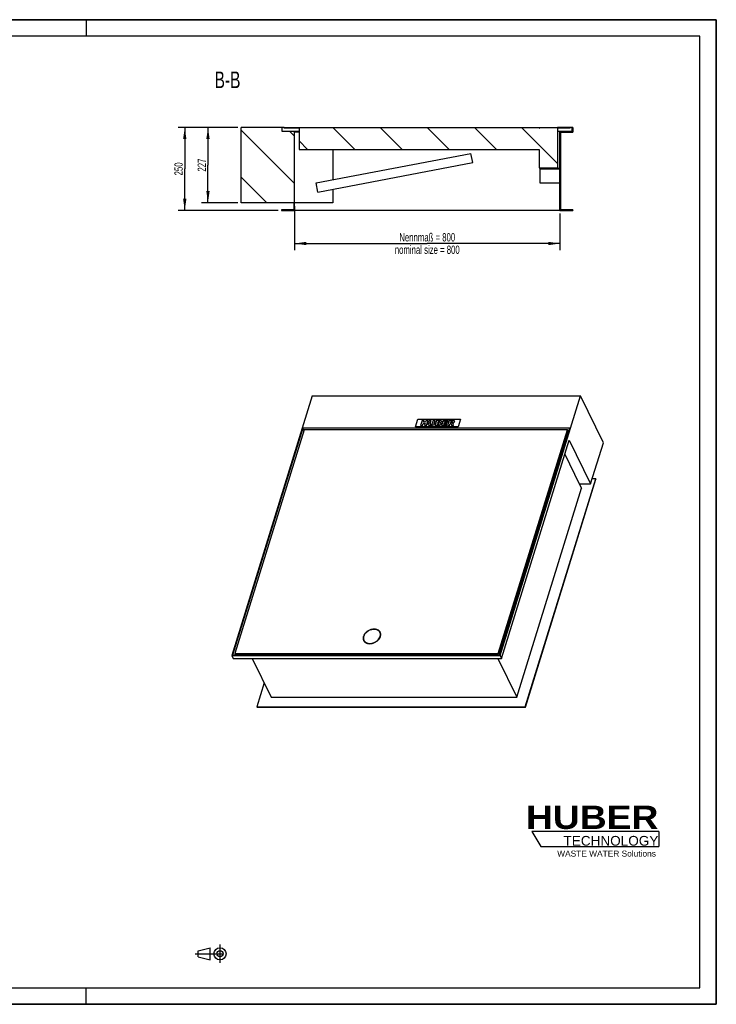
# Model space of a CAD drawing. Header units: millimetres. Extents: x 0 to 4200, y 0 to 2970.
# Tile 2 of 2: x 2100 to 4200, y 0 to 2970. Entities that reach past the tile are written whole.
import ezdxf

# ---------------------------------------------------------------- set-up
doc = ezdxf.new("R2010")
doc.units = ezdxf.units.MM
doc.header["$LTSCALE"] = 231
doc.linetypes.add('CENTER', pattern=[0.6, 0.375, -0.075, 0.075, -0.075])
doc.layers.get('0').update_dxf_attribs({"linetype": 'CONTINUOUS'})
for name, color, linetype in [('_2D-BEM', 7, 'CONTINUOUS'), ('_ACHSEN', 7, 'CONTINUOUS'), ('_KURVEN', 7, 'CONTINUOUS'), ('_ZEICHNUNGSELEM', 7, 'CONTINUOUS'), ('HUBER_Logo_BL2', 7, 'CONTINUOUS')]:
    doc.layers.add(name, color=color, linetype=linetype)
doc.styles.get("Standard").update_dxf_attribs({"font": 'txt', "width": 0.7})
doc.styles.add('TEXTSTYLE_2', font='ariblk.ttf')
doc.styles.add('TEXTSTYLE_3', font='arial.ttf')
doc.dimstyles.new('DIMSTYLE_1', dxfattribs={"dimtxt": 25, "dimasz": 35, "dimexe": 2, "dimexo": 1, "dimtad": 1, "dimdec": 1, "dimtxsty": 'STANDARD', "dimblk": '_FILLED', "dimblk1": '_FILLED', "dimblk2": '_FILLED', "dimcen": 0.09, "dimadec": 1, "dimazin": 2, "dimtp": 0.8, "dimtm": 0.8, "dimtfac": 1, "dimtdec": 1, "dimtofl": 0, "dimtmove": 0, "dimatfit": 3, "dimldrblk": '_FILLED', "dimfxl": 1, "dimtolj": 1, "dimarcsym": 0})
doc.dimstyles.new('DIMSTYLE_2', dxfattribs={"dimtxt": 25, "dimasz": 35, "dimexe": 2, "dimexo": 1, "dimtad": 1, "dimdec": 1, "dimtxsty": 'STANDARD', "dimblk": '_FILLED', "dimblk1": '_FILLED', "dimblk2": '_FILLED', "dimcen": 0.09, "dimadec": 1, "dimazin": 2, "dimtp": 0.5, "dimtm": 0.5, "dimtfac": 1, "dimtdec": 1, "dimtofl": 0, "dimtmove": 0, "dimatfit": 3, "dimldrblk": '_FILLED', "dimfxl": 1, "dimtolj": 1, "dimarcsym": 0})

# ---------------------------------------------------------------- blocks, each defined once
blk = doc.blocks.new('HUBER_LOGO_BL2', base_point=(3837.5, 503.7))
at = {"layer": 'HUBER_Logo_BL2', "color": 5, "linetype": 'CONTINUOUS'}
for p, q in [((4026.4, 521), (3643.9, 521)), ((3643.9, 521), (3670.9, 476)), ((4026.4, 521), (4026.4, 476)), ((3670.9, 476), (4026.4, 476))]:
    blk.add_line(p, q, dxfattribs=at)
at = {"layer": 'HUBER_Logo_BL2', "color": 2, "linetype": 'CONTINUOUS', "attachment_point": 3, "line_spacing_factor": 0.78}
for s, insert, char_height, width, style in [('HUBER\\P\\fArial;\\H29.25;TECHNOLOGY ', (4025.4, 599.1), 70.2, 387.672, 'TEXTSTYLE_2'), ('WASTE WATER Solutions', (4018, 463.6), 18, 297.033, 'TEXTSTYLE_3')]:
    blk.add_mtext(s, dxfattribs=dict(at, insert=insert, char_height=char_height, width=width, style=style))
blk = doc.blocks.new('_FILLED')
at = {"color": 0, "linetype": 'BYBLOCK'}
blk.add_solid([(0, 0), (-1, 0.143), (-1, -0.143)], dxfattribs=at)
blk = doc.blocks.new('*D1')
at = {"layer": '_2D-BEM', "color": 2, "linetype": 'CONTINUOUS'}
for p, q in [((2928.6, 2407.9), (2928.6, 2274.9)), ((3728.6, 2384.9), (3728.6, 2274.9)), ((2928.6, 2294.9), (3328.6, 2294.9)), ((3728.6, 2294.9), (3328.6, 2294.9))]:
    blk.add_line(p, q, dxfattribs=at)
at = {"layer": '_2D-BEM', "color": 2, "linetype": 'CONTINUOUS', "xscale": 35, "yscale": 35, "zscale": 35, "rotation": 180}
blk.add_blockref('_FILLED', (2928.6, 2294.9), dxfattribs=at)
at = {"layer": '_2D-BEM', "color": 2, "linetype": 'CONTINUOUS', "xscale": 35, "yscale": 35, "zscale": 35}
blk.add_blockref('_FILLED', (3728.6, 2294.9), dxfattribs=at)
at = {"layer": '_2D-BEM', "color": 2, "linetype": 'CONTINUOUS', "insert": (3328.6, 2326.1), "char_height": 25, "width": 483.929, "attachment_point": 2, "line_spacing_factor": 0.9}
blk.add_mtext('Nennmaß = 800\\Pnominal size = 800', dxfattribs=at)
blk = doc.blocks.new('*D2')
at = {"layer": '_2D-BEM', "color": 2, "linetype": 'CONTINUOUS'}
for p, q in [((2757.6, 2644.9), (2577.6, 2644.9)), ((2597.6, 2644.9), (2597.6, 2519.9)), ((2597.6, 2394.9), (2597.6, 2519.9)), ((2879.6, 2394.9), (2577.6, 2394.9))]:
    blk.add_line(p, q, dxfattribs=at)
at = {"layer": '_2D-BEM', "color": 2, "linetype": 'CONTINUOUS', "xscale": 35, "yscale": 35, "zscale": 35}
for p, rotation in [((2597.6, 2644.9), 90), ((2597.6, 2394.9), 270)]:
    blk.add_blockref('_FILLED', p, dxfattribs=dict(at, rotation=rotation))
at = {"layer": '_2D-BEM', "color": 2, "linetype": 'CONTINUOUS', "insert": (2566.4, 2519.9), "char_height": 25, "width": 85.714, "attachment_point": 2, "rotation": 90, "line_spacing_factor": 0.9}
blk.add_mtext('250', dxfattribs=at)
blk = doc.blocks.new('*D3')
at = {"layer": '_2D-BEM', "color": 2, "linetype": 'CONTINUOUS'}
for p, q in [((2757.6, 2644.9), (2647.6, 2644.9)), ((2667.6, 2644.9), (2667.6, 2531.4)), ((2667.6, 2417.9), (2667.6, 2531.4)), ((2757.6, 2417.9), (2647.6, 2417.9))]:
    blk.add_line(p, q, dxfattribs=at)
at = {"layer": '_2D-BEM', "color": 2, "linetype": 'CONTINUOUS', "xscale": 35, "yscale": 35, "zscale": 35}
for p, rotation in [((2667.6, 2644.9), 90), ((2667.6, 2417.9), 270)]:
    blk.add_blockref('_FILLED', p, dxfattribs=dict(at, rotation=rotation))
at = {"layer": '_2D-BEM', "color": 2, "linetype": 'CONTINUOUS', "insert": (2636.4, 2531.4), "char_height": 25, "width": 88.393, "attachment_point": 2, "rotation": 90, "line_spacing_factor": 0.9}
blk.add_mtext('227', dxfattribs=at)
blk = doc.blocks.new('PROJEKTIONSMETHODE_1_BL3', base_point=(2680, 152.5))
at = {"color": 2, "linetype": 'CENTER'}
for p, q in [((2703.8, 180), (2703.8, 125)), ((2628.7, 152.5), (2731.3, 152.5))]:
    blk.add_line(p, q, dxfattribs=at)
at = {"color": 2, "linetype": 'CONTINUOUS'}
for p, q in [((2637.8, 161.7), (2674.5, 170.8)), ((2637.8, 143.3), (2637.8, 161.7)), ((2674.5, 134.2), (2674.5, 170.8)), ((2637.8, 143.3), (2674.5, 134.2))]:
    blk.add_line(p, q, dxfattribs=at)
for radius in [18.3, 9.17]:
    blk.add_circle((2703.8, 152.5), radius, dxfattribs=at)

msp = doc.modelspace()

# ---------------------------------------------------------------- hatches: boundary and pattern name
at = {"linetype": 'CONTINUOUS'}
h = msp.add_hatch(dxfattribs=at)
h.set_pattern_fill('ANSI31', color=2, angle=90, style=0, pattern_type=2)
h.set_pattern_definition([(135, (3328.62, 2644.86), (-71.118, -71.118), [])])
edge = h.paths.add_edge_path()
edge.add_line((3730.62, 2630.86), (3767.62, 2630.86))
edge.add_line((3730.62, 2630.86), (3730.62, 2396.86))
edge.add_line((3767.62, 2396.86), (3730.62, 2396.86))
edge.add_line((3767.62, 2396.86), (3767.62, 2394.86))
edge.add_line((3728.62, 2394.86), (3767.62, 2394.86))
edge.add_line((3728.62, 2394.86), (3728.62, 2520.36))
edge.add_line((3668.62, 2520.36), (3728.62, 2520.36))
edge.add_line((3668.62, 2522.36), (3668.62, 2520.36))
edge.add_line((3668.62, 2522.36), (3728.62, 2522.36))
edge.add_line((3728.62, 2522.36), (3728.62, 2632.86))
edge.add_line((3765.62, 2632.86), (3728.62, 2632.86))
edge.add_line((3765.62, 2632.86), (3765.62, 2644.86))
edge.add_line((3767.62, 2644.86), (3765.62, 2644.86))
edge.add_line((3767.62, 2644.86), (3767.62, 2630.86))
edge = h.paths.add_edge_path()
edge.add_line((2926.62, 2417.86), (2926.62, 2396.86))
edge.add_line((2926.62, 2417.86), (2767.62, 2417.86))
edge.add_line((2767.62, 2417.86), (2767.62, 2644.86))
edge.add_line((2891.62, 2644.86), (2767.62, 2644.86))
edge.add_line((2891.62, 2632.86), (2891.62, 2644.86))
edge.add_line((2928.62, 2632.86), (2891.62, 2632.86))
edge.add_line((2928.62, 2394.86), (2928.62, 2632.86))
edge.add_line((2889.62, 2394.86), (2928.62, 2394.86))
edge.add_line((2889.62, 2396.86), (2889.62, 2394.86))
edge.add_line((2926.62, 2396.86), (2889.62, 2396.86))
edge = h.paths.add_edge_path()
edge.add_line((3759.62, 2644.86), (3721.62, 2644.86))
edge.add_line((3759.62, 2642.86), (3759.62, 2644.86))
edge.add_line((3759.62, 2642.86), (3721.62, 2642.86))
edge.add_line((3721.62, 2644.86), (3721.62, 2642.86))
edge = h.paths.add_edge_path()
edge.add_line((2942.12, 2642.86), (2897.62, 2642.86))
edge.add_line((2897.62, 2642.86), (2897.62, 2644.86))
edge.add_line((2897.62, 2644.86), (3665.62, 2644.86))
edge.add_line((3665.62, 2644.86), (3665.62, 2642.86))
edge.add_line((3665.62, 2642.86), (3666.62, 2642.86))
edge.add_line((3666.62, 2644.86), (3666.62, 2642.86))
edge.add_line((3666.62, 2644.86), (3720.62, 2644.86))
edge.add_line((3720.62, 2644.86), (3720.62, 2642.86))
edge.add_line((3720.62, 2642.86), (3721.62, 2642.86))
edge.add_line((3721.62, 2642.86), (3721.62, 2522.86))
edge.add_line((3665.62, 2522.86), (3721.62, 2522.86))
edge.add_line((3665.62, 2578.86), (3665.62, 2522.86))
edge.add_line((2942.12, 2578.86), (3665.62, 2578.86))
edge.add_line((2942.12, 2642.86), (2942.12, 2578.86))

# ---------------------------------------------------------------- linework, layer by layer
at = {"color": 7, "linetype": 'CONTINUOUS'}
for p, q in [((0, 2970), (4200, 2970)), ((4200, 0), (4200, 2970)), ((2891.62, 2644.86), (2767.62, 2644.86)), ((2767.62, 2417.86), (2767.62, 2644.86)), ((2891.62, 2632.86), (2891.62, 2644.86)), ((2897.62, 2644.86), (2891.62, 2644.86)), ((2897.62, 2644.86), (3665.62, 2644.86)), ((2897.62, 2642.86), (2897.62, 2644.86)), ((3665.62, 2644.86), (3666.58, 2644.86)), ((3665.62, 2644.86), (3665.62, 2642.86)), ((3666.58, 2644.86), (3666.62, 2644.86)), ((3666.62, 2644.86), (3666.62, 2642.86)), ((3666.62, 2644.86), (3693.62, 2644.86)), ((3693.62, 2644.86), (3720.62, 2644.86)), ((3720.62, 2644.86), (3720.67, 2644.86)), ((3720.62, 2644.86), (3720.62, 2642.86)), ((3720.67, 2644.86), (3721.62, 2644.86)), ((3759.62, 2644.86), (3721.62, 2644.86)), ((3721.62, 2644.86), (3721.62, 2642.86)), ((3765.62, 2644.86), (3759.62, 2644.86)), ((3759.62, 2642.86), (3759.62, 2644.86)), ((3767.62, 2644.86), (3765.62, 2644.86)), ((3765.62, 2632.86), (3765.62, 2644.86)), ((3767.62, 2644.86), (3767.62, 2630.86)), ((2928.62, 2632.86), (2891.62, 2632.86)), ((2942.12, 2642.86), (2897.62, 2642.86)), ((2928.62, 2394.86), (2928.62, 2632.86)), ((2942.12, 2632.86), (2928.62, 2632.86)), ((2942.12, 2630.86), (2928.62, 2630.86)), ((2942.12, 2642.86), (2942.12, 2578.86)), ((3665.62, 2642.86), (3666.62, 2642.86)), ((3720.62, 2642.86), (3721.62, 2642.86)), ((3721.62, 2642.86), (3721.62, 2522.86)), ((3759.62, 2642.86), (3721.62, 2642.86)), ((3728.62, 2632.86), (3721.62, 2632.86)), ((3765.62, 2632.86), (3728.62, 2632.86)), ((3728.62, 2522.36), (3728.62, 2632.86)), ((3730.62, 2630.86), (3767.62, 2630.86)), ((3730.62, 2630.86), (3730.62, 2396.86)), ((2942.12, 2578.86), (3665.62, 2578.86)), ((2994, 2477.61), (3460.4, 2566.61)), ((3043.62, 2578.86), (3043.62, 2487.08)), ((3465.65, 2539.11), (3460.4, 2566.61)), ((3665.62, 2578.86), (3665.62, 2522.86)), ((2999.25, 2450.11), (3465.65, 2539.11)), ((3665.62, 2522.86), (3721.62, 2522.86)), ((3668.62, 2522.36), (3728.62, 2522.36)), ((3668.62, 2522.36), (3668.62, 2520.36)), ((3668.62, 2520.36), (3728.62, 2520.36)), ((3668.62, 2477.36), (3668.62, 2520.36)), ((3728.62, 2394.86), (3728.62, 2520.36)), ((2999.25, 2450.11), (2994, 2477.61)), ((3728.62, 2477.36), (3668.62, 2477.36)), ((3043.62, 2458.57), (3043.62, 2417.86)), ((2926.62, 2417.86), (2767.62, 2417.86)), ((2926.62, 2417.86), (2926.62, 2396.86)), ((3043.62, 2417.86), (2928.62, 2417.86)), ((2926.62, 2396.86), (2889.62, 2396.86)), ((2889.62, 2396.86), (2889.62, 2394.86)), ((2889.62, 2394.86), (2928.62, 2394.86)), ((3728.62, 2394.86), (2928.62, 2394.86)), ((3728.62, 2394.86), (3767.62, 2394.86)), ((3767.62, 2396.86), (3730.62, 2396.86)), ((3767.62, 2396.86), (3767.62, 2394.86)), ((2981.66, 1835.12), (2739.59, 1051.8)), ((2981.66, 1835.12), (3790.35, 1835.12)), ((3548.28, 1051.8), (3790.35, 1835.12)), ((3859.59, 1694.02), (3790.35, 1835.12)), ((2953.48, 1737.99), (2741.92, 1053.36)), ((2957.56, 1733.29), (2748.89, 1058.06)), ((2956.87, 1731.08), (2953.48, 1737.99)), ((3758.49, 1737.99), (2953.48, 1737.99)), ((3751.51, 1733.29), (2957.56, 1733.29)), ((3542.85, 1058.06), (3751.51, 1733.29)), ((3543.46, 1056.82), (3752.12, 1732.05)), ((3546.92, 1053.36), (3758.49, 1737.99)), ((3751.51, 1733.29), (3752.12, 1732.05)), ((3756.18, 1730.53), (3751.65, 1730.53)), ((3552.55, 1043.1), (3756.13, 1701.87)), ((3756.13, 1701.87), (3821.1, 1569.47)), ((3821.1, 1569.47), (3859.59, 1694.02)), ((3742.96, 1659.26), (3787.02, 1569.47)), ((3623.93, 897.64), (3836.47, 1585.4)), ((3624.54, 896.4), (3837.08, 1584.16)), ((3836.47, 1585.4), (3826.03, 1585.4)), ((3836.47, 1585.4), (3837.08, 1584.16)), ((3598.81, 926.62), (3793.43, 1556.42)), ((3787.02, 1569.47), (3793.43, 1556.42)), ((3787.02, 1569.47), (3821.1, 1569.47)), ((3186.7, 1120.42), (3186.09, 1121.66)), ((3138.22, 1096.63), (3137.61, 1097.87)), ((2739.59, 1051.8), (2743.86, 1043.1)), ((2739.59, 1051.8), (3548.28, 1051.8)), ((2741.92, 1053.36), (3546.92, 1053.36)), ((2743.86, 1043.1), (3552.55, 1043.1)), ((2749.16, 1057.52), (2747.88, 1053.36)), ((2748.89, 1058.06), (2749.5, 1056.82)), ((2748.89, 1058.06), (3542.85, 1058.06)), ((2749.5, 1056.82), (3543.46, 1056.82)), ((2801.12, 1043.1), (2858.28, 926.62)), ((3541.65, 1043.1), (3598.81, 926.62)), ((3542.85, 1058.06), (3543.46, 1056.82)), ((3548.28, 1051.8), (3552.55, 1043.1)), ((2837.36, 969.23), (2815.24, 897.64)), ((2858.28, 926.62), (3598.81, 926.62)), ((2815.24, 897.64), (2815.85, 896.4)), ((2815.24, 897.64), (3623.93, 897.64)), ((2815.85, 896.4), (3624.54, 896.4)), ((3623.93, 897.64), (3624.54, 896.4)), ((0, 0), (4200, 0))]:
    msp.add_line(p, q, dxfattribs=at)
at = {"color": 3, "linetype": 'CONTINUOUS'}
for p, q in [((4200, 2970), (0, 2970)), ((2300, 2970), (2300, 2920)), ((4200, 2970), (4200, 0)), ((2300, 0), (2300, 50)), ((4200, 0), (0, 0))]:
    msp.add_line(p, q, dxfattribs=at)
at = {"color": 5, "linetype": 'CONTINUOUS'}
for p, q in [((4150, 2920), (50, 2920)), ((4150, 50), (4150, 2920)), ((50, 50), (4150, 50))]:
    msp.add_line(p, q, dxfattribs=at)
at = {"color": 7, "linetype": 'CONTINUOUS'}
msp.add_arc((3155.6, 1103.97), 19.5, 166.21892, 166.49932, dxfattribs=at)
for points, knots in [([(3168.38, 1130.91), (3164.88, 1130.91), (3159.53, 1129.96), (3152.92, 1127.23), (3148.24, 1124.44), (3144.11, 1121.06), (3139.7, 1116.1), (3137.41, 1111.66), (3136.66, 1108.62)], [0, 0, 0, 0, 0.2543218, 0.3866611, 0.5188452, 0.6483179, 0.7728202, 1, 1, 1, 1]), ([(3186.09, 1121.66), (3185.39, 1123.08), (3183.43, 1125.77), (3179.25, 1128.74), (3174.09, 1130.54), (3170.33, 1130.91), (3168.38, 1130.91)], [0, 0, 0, 0, 0.2268552, 0.4650458, 0.722054, 1, 1, 1, 1]), ([(3136.64, 1108.53), (3136.2, 1106.71), (3135.95, 1103.91), (3136.59, 1100.32), (3137.22, 1098.66), (3137.61, 1097.87)], [0, 0, 0, 0, 0.5135221, 0.7587221, 1, 1, 1, 1]), ([(3155.31, 1088.61), (3157.63, 1088.61), (3162.36, 1089.17), (3169.19, 1091.44), (3175.5, 1095), (3180.86, 1099.6), (3184.88, 1104.95), (3187.29, 1110.68), (3187.75, 1115.58), (3187.11, 1119.19), (3186.48, 1120.87), (3186.09, 1121.66)], [0, 0, 0, 0, 0.1326395, 0.2708734, 0.4100994, 0.5455252, 0.673105, 0.7905136, 0.8981194, 0.9494753, 1, 1, 1, 1]), ([(3137.61, 1097.87), (3138.31, 1096.44), (3140.26, 1093.75), (3144.45, 1090.79), (3149.61, 1088.99), (3153.37, 1088.61), (3155.31, 1088.61)], [0, 0, 0, 0, 0.2268552, 0.4650458, 0.722054, 1, 1, 1, 1])]:
    msp.add_open_spline(points, degree=3, knots=knots, dxfattribs=at)
at = {"layer": '_ACHSEN', "color": 7, "linetype": 'CONTINUOUS'}
for centre, radius, start, end in [((3174.46, 1114.41), 14.64, 29.15698, 31.55355), ((3150.46, 1102.63), 14.63, 200.71839, 203.37142)]:
    msp.add_arc(centre, radius, start, end, dxfattribs=at)
for points, knots in [([(3186.98, 1122.1), (3186.51, 1123.06), (3185.33, 1124.91), (3182.98, 1127.27), (3180.09, 1129.17), (3176.75, 1130.58), (3173.05, 1131.46), (3167.64, 1131.91), (3160.53, 1131.03), (3153.69, 1128.47), (3148.6, 1125.51), (3144.01, 1122.06), (3139.31, 1117.04), (3136.81, 1112.2), (3136.06, 1109.76)], [0, 0, 0, 0, 0.0507441, 0.1026258, 0.1566029, 0.2133314, 0.2731225, 0.335958, 0.4690679, 0.6082314, 0.678196, 0.7472222, 0.8792136, 1, 1, 1, 1]), ([(3186.93, 1122.06), (3186.47, 1122.8), (3185.42, 1124.22), (3182.78, 1126.72), (3180.33, 1128.1), (3178.6, 1128.78)], [0, 0, 0, 0, 0.2398536, 0.484962, 1, 1, 1, 1]), ([(3136.06, 1109.76), (3135.73, 1108.7), (3135.25, 1106.56), (3135.1, 1103.34), (3135.56, 1100.26), (3136.27, 1098.33), (3136.71, 1097.43)], [0, 0, 0, 0, 0.264425, 0.5170838, 0.7609157, 1, 1, 1, 1]), ([(3136.54, 1108.1), (3136.03, 1106.32), (3135.63, 1103.55), (3135.99, 1099.96), (3136.47, 1098.26), (3136.77, 1097.45)], [0, 0, 0, 0, 0.5149404, 0.7600804, 1, 1, 1, 1]), ([(3136.71, 1097.43), (3137.18, 1096.47), (3138.36, 1094.62), (3140.72, 1092.26), (3143.61, 1090.36), (3146.94, 1088.95), (3150.65, 1088.07), (3156.05, 1087.62), (3163.17, 1088.5), (3170.01, 1091.06), (3175.1, 1094.02), (3179.69, 1097.47), (3184.39, 1102.49), (3186.88, 1107.32), (3187.64, 1109.76)], [0, 0, 0, 0, 0.0507441, 0.1026258, 0.1566029, 0.2133314, 0.2731225, 0.335958, 0.4690679, 0.6082314, 0.678196, 0.7472222, 0.8792136, 1, 1, 1, 1]), ([(3187.76, 1110.19), (3188.14, 1111.93), (3188.33, 1114.63), (3187.68, 1118.06), (3187.07, 1119.66), (3186.7, 1120.42)], [0, 0, 0, 0, 0.5126466, 0.7581467, 1, 1, 1, 1]), ([(3187.64, 1109.76), (3187.97, 1110.83), (3188.45, 1112.97), (3188.59, 1116.19), (3188.14, 1119.27), (3187.43, 1121.2), (3186.98, 1122.1)], [0, 0, 0, 0, 0.264425, 0.5170838, 0.7609157, 1, 1, 1, 1]), ([(3138.22, 1096.63), (3138.59, 1095.87), (3139.49, 1094.4), (3141.82, 1091.77), (3144.08, 1090.27), (3145.71, 1089.5)], [0, 0, 0, 0, 0.2417792, 0.4872404, 1, 1, 1, 1])]:
    msp.add_open_spline(points, degree=3, knots=knots, dxfattribs=at)
at = {"layer": '_KURVEN', "color": 4, "linetype": 'CONTINUOUS'}
for p, q in [((3292.72, 1741.91), (3299.98, 1765.41)), ((3299.98, 1765.41), (3428.93, 1765.41)), ((3313.42, 1761.49), (3308.58, 1745.83)), ((3319.12, 1761.49), (3313.42, 1761.49)), ((3317.42, 1756.01), (3319.12, 1761.49)), ((3323.64, 1756.01), (3317.42, 1756.01)), ((3325.34, 1761.49), (3323.64, 1756.01)), ((3331.05, 1761.49), (3325.34, 1761.49)), ((3326.21, 1745.83), (3331.05, 1761.49)), ((3334.85, 1761.49), (3331.96, 1752.15)), ((3340.53, 1761.49), (3334.85, 1761.49)), ((3337.57, 1751.93), (3340.53, 1761.49)), ((3346.82, 1761.49), (3343.87, 1751.93)), ((3352.5, 1761.49), (3346.82, 1761.49)), ((3349.62, 1752.15), (3352.5, 1761.49)), ((3356.29, 1761.49), (3351.44, 1745.83)), ((3366.94, 1761.49), (3356.29, 1761.49)), ((3358.23, 1749.19), (3359.21, 1752.37)), ((3359.21, 1752.37), (3362.1, 1752.37)), ((3360.13, 1755.35), (3361.05, 1758.32)), ((3362.61, 1755.35), (3360.13, 1755.35)), ((3361.05, 1758.32), (3363.56, 1758.32)), ((3376.28, 1761.49), (3371.44, 1745.83)), ((3391.53, 1761.49), (3376.28, 1761.49)), ((3378.24, 1749.37), (3379.19, 1752.46)), ((3379.19, 1752.46), (3388.05, 1752.46)), ((3380.18, 1755.66), (3380.95, 1758.15)), ((3389.04, 1755.66), (3380.18, 1755.66)), ((3380.95, 1758.15), (3390.5, 1758.15)), ((3388.05, 1752.46), (3389.04, 1755.66)), ((3394.95, 1761.49), (3390.11, 1745.83)), ((3390.5, 1758.15), (3391.53, 1761.49)), ((3404.44, 1761.49), (3394.95, 1761.49)), ((3398.71, 1755.14), (3399.69, 1758.33)), ((3401.11, 1755.14), (3398.71, 1755.14)), ((3399.69, 1758.33), (3402.19, 1758.33)), ((3428.93, 1765.41), (3421.67, 1741.91)), ((3421.67, 1741.91), (3292.72, 1741.91)), ((3308.58, 1745.83), (3314.28, 1745.83)), ((3314.28, 1745.83), (3316.23, 1752.16)), ((3316.23, 1752.16), (3322.45, 1752.16)), ((3322.45, 1752.16), (3320.5, 1745.83)), ((3320.5, 1745.83), (3326.21, 1745.83)), ((3351.44, 1745.83), (3361.27, 1745.83)), ((3361.13, 1749.19), (3358.23, 1749.19)), ((3371.44, 1745.83), (3386.97, 1745.83)), ((3388.06, 1749.37), (3378.24, 1749.37)), ((3386.97, 1745.83), (3388.06, 1749.37)), ((3390.11, 1745.83), (3395.83, 1745.83)), ((3395.83, 1745.83), (3397.79, 1752.18)), ((3397.79, 1752.18), (3398.29, 1752.18)), ((3400.23, 1750.61), (3401.8, 1745.83)), ((3401.8, 1745.83), (3408.23, 1745.83)), ((3408.23, 1745.83), (3406.86, 1750.36))]:
    msp.add_line(p, q, dxfattribs=at)
for points in [[(3364.05, 1751.94), (3363.74, 1752.22), (3363.09, 1752.37), (3362.1, 1752.37)], [(3362.61, 1755.35), (3363.48, 1755.35), (3364.14, 1755.48), (3364.57, 1755.73)], [(3365.25, 1757.93), (3364.98, 1758.19), (3364.42, 1758.32), (3363.56, 1758.32)], [(3364.57, 1755.73), (3365, 1755.99), (3365.3, 1756.37), (3365.45, 1756.86)], [(3365.45, 1756.86), (3365.59, 1757.31), (3365.52, 1757.68), (3365.25, 1757.93)], [(3366.94, 1761.49), (3368.71, 1761.49), (3369.95, 1761.12), (3370.68, 1760.37)], [(3369.5, 1755.21), (3368.91, 1754.76), (3368.14, 1754.42), (3367.19, 1754.16)], [(3367.19, 1754.16), (3368.42, 1753.88), (3369.25, 1753.42), (3369.67, 1752.76)], [(3371.25, 1757.59), (3370.97, 1756.66), (3370.38, 1755.87), (3369.5, 1755.21)], [(3369.67, 1752.76), (3370.1, 1752.1), (3370.16, 1751.28), (3369.85, 1750.28)], [(3370.68, 1760.37), (3371.4, 1759.62), (3371.59, 1758.69), (3371.25, 1757.59)], [(3401.11, 1755.14), (3401.36, 1755.14), (3401.88, 1755.21), (3402.68, 1755.35)], [(3404.18, 1757.92), (3403.89, 1758.19), (3403.22, 1758.33), (3402.19, 1758.33)], [(3402.68, 1755.35), (3403.08, 1755.42), (3403.43, 1755.58), (3403.75, 1755.85)], [(3403.75, 1755.85), (3404.07, 1756.11), (3404.29, 1756.42), (3404.39, 1756.76)], [(3404.39, 1756.76), (3404.55, 1757.26), (3404.48, 1757.65), (3404.18, 1757.92)], [(3406.6, 1753.35), (3406.04, 1753.1), (3405.31, 1752.9), (3404.41, 1752.74)], [(3404.41, 1752.74), (3405.03, 1752.54), (3405.47, 1752.34), (3405.71, 1752.16)], [(3404.44, 1761.49), (3406.2, 1761.49), (3407.5, 1761.36), (3408.35, 1761.11)], [(3408.87, 1754.89), (3408.25, 1754.26), (3407.48, 1753.74), (3406.6, 1753.35)], [(3408.35, 1761.11), (3409.2, 1760.85), (3409.8, 1760.37), (3410.15, 1759.67)], [(3410.23, 1757.14), (3409.96, 1756.27), (3409.5, 1755.52), (3408.87, 1754.89)], [(3410.15, 1759.67), (3410.51, 1758.98), (3410.54, 1758.14), (3410.23, 1757.14)], [(3331.67, 1749.5), (3331.63, 1750.51), (3331.72, 1751.38), (3331.96, 1752.15)], [(3332.32, 1747.7), (3331.91, 1748.28), (3331.69, 1748.88), (3331.67, 1749.5)], [(3333.86, 1746.35), (3333.25, 1746.67), (3332.73, 1747.12), (3332.32, 1747.7)], [(3336.32, 1745.72), (3335.3, 1745.83), (3334.47, 1746.03), (3333.86, 1746.35)], [(3339.21, 1745.56), (3338.31, 1745.56), (3337.34, 1745.61), (3336.32, 1745.72)], [(3337.57, 1751.93), (3337.31, 1751.07), (3337.38, 1750.41), (3337.78, 1749.93)], [(3337.78, 1749.93), (3338.19, 1749.45), (3338.9, 1749.21), (3339.89, 1749.21)], [(3343.35, 1746.08), (3342.14, 1745.74), (3340.76, 1745.56), (3339.21, 1745.56)], [(3339.89, 1749.21), (3340.87, 1749.21), (3341.71, 1749.45), (3342.41, 1749.92)], [(3342.41, 1749.92), (3343.1, 1750.39), (3343.6, 1751.06), (3343.87, 1751.93)], [(3346.03, 1747.38), (3345.11, 1746.76), (3344.22, 1746.33), (3343.35, 1746.08)], [(3348.29, 1749.53), (3347.7, 1748.71), (3346.95, 1748), (3346.03, 1747.38)], [(3349.62, 1752.15), (3349.33, 1751.22), (3348.89, 1750.36), (3348.29, 1749.53)], [(3361.13, 1749.19), (3362.11, 1749.19), (3362.84, 1749.33), (3363.34, 1749.63)], [(3363.89, 1746.04), (3362.56, 1745.89), (3361.69, 1745.83), (3361.27, 1745.83)], [(3363.34, 1749.63), (3363.83, 1749.93), (3364.16, 1750.32), (3364.31, 1750.83)], [(3366.21, 1746.55), (3365.66, 1746.32), (3364.88, 1746.15), (3363.89, 1746.04)], [(3364.31, 1750.83), (3364.45, 1751.29), (3364.37, 1751.66), (3364.05, 1751.94)], [(3368.5, 1748.09), (3367.85, 1747.44), (3367.09, 1746.93), (3366.21, 1746.55)], [(3369.85, 1750.28), (3369.6, 1749.47), (3369.14, 1748.73), (3368.5, 1748.09)], [(3399.57, 1751.81), (3399.23, 1752.06), (3398.81, 1752.18), (3398.29, 1752.18)], [(3400.23, 1750.61), (3400.03, 1751.23), (3399.82, 1751.63), (3399.57, 1751.81)], [(3405.71, 1752.16), (3405.88, 1752.02), (3406.1, 1751.76), (3406.37, 1751.33)], [(3406.37, 1751.33), (3406.63, 1750.91), (3406.8, 1750.59), (3406.86, 1750.36)]]:
    msp.add_open_spline(points, degree=3, dxfattribs=at)

# ---------------------------------------------------------------- block references
at = {"color": 2, "linetype": 'CONTINUOUS'}
msp.add_blockref('PROJEKTIONSMETHODE_1_BL3', (2680, 152.5), dxfattribs=at)
at = {"layer": 'HUBER_Logo_BL2'}
msp.add_blockref('HUBER_LOGO_BL2', (3837.5, 503.74), dxfattribs=at)

# ---------------------------------------------------------------- texts
at = {"layer": '_ZEICHNUNGSELEM', "color": 2, "linetype": 'CONTINUOUS', "insert": (2765.51, 2813.67), "char_height": 50, "width": 171.4286, "attachment_point": 3, "line_spacing_factor": 0.9}
msp.add_mtext('B-B', dxfattribs=at)

# ---------------------------------------------------------------- dimensions: what is measured, and where the dimension line sits
at = {"layer": '_2D-BEM', "color": 2, "linetype": 'CONTINUOUS'}
for base, p1, picture, middle in [((2597.62, 2644.86), (2880.62, 2394.86), '*D2', (2597.62, 2516.29)), ((2667.62, 2644.86), (2758.62, 2417.86), '*D3', (2667.62, 2527.79))]:
    dim = msp.add_linear_dim(base=base, p1=p1, p2=(2758.62, 2644.86), angle=90, dimstyle='DIMSTYLE_2', dxfattribs=at)
    dim.commit()
    dim.dimension.update_dxf_attribs({"geometry": picture, "text_midpoint": middle, "dimtype": 160})
dim = msp.add_linear_dim(base=(3728.62, 2294.86), p1=(2928.62, 2408.86), p2=(3728.62, 2385.86), text='Nennmaß = <>\\Pnominal size = 800', dimstyle='DIMSTYLE_1', dxfattribs=at)
dim.commit()
dim.dimension.update_dxf_attribs({"geometry": '*D1', "text_midpoint": (3328.62, 2294.86), "dimtype": 160})

doc.saveas('drawing.dxf')
